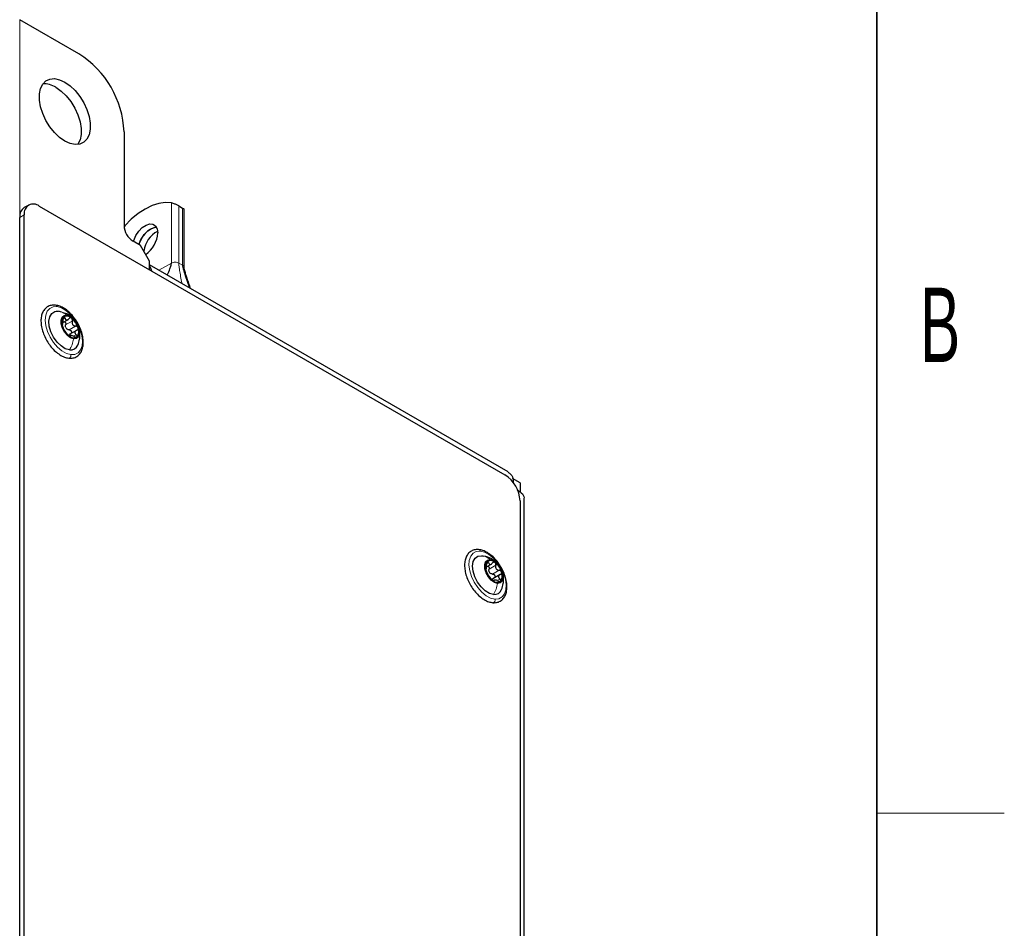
# Model space of a CAD drawing. Header units: millimetres. Extents: x 5 to 418, y 2 to 292.
# Tile 29 of 30: x 368 to 414, y 187 to 230. Entities that reach past the tile are written whole.
import ezdxf

# ---------------------------------------------------------------- set-up
doc = ezdxf.new("R2010")
doc.units = ezdxf.units.MM
doc.layers.add('SLD-0', color=7, linetype='Continuous')
doc.styles.add('SLDTEXTSTYLE0', font='TXT', dxfattribs={"width": 0.605})

msp = doc.modelspace()

# ---------------------------------------------------------------- linework, layer by layer
at = {"color": 7, "linetype": 'Continuous', "lineweight": 25}
for p, q in [((370.4439, 228.0115), (367.6579, 229.6198)), ((372.5652, 224.3373), (372.5652, 219.9279)), ((368.0772, 220.8916), (367.8651, 220.7691)), ((368.5771, 220.8421), (390.4975, 208.1877)), ((375.1438, 220.8481), (375.3182, 220.7474)), ((375.3905, 217.9538), (375.3905, 220.6932)), ((367.6579, 136.0442), (367.6579, 220.3112)), ((367.87, 136.1667), (367.87, 220.4337)), ((373.343, 218.989), (372.9895, 219.1931)), ((373.7673, 218.2541), (373.343, 218.989)), ((373.7673, 217.8458), (373.7673, 218.2541)), ((390.6524, 208.3269), (373.7673, 218.0745)), ((369.5296, 215.8806), (369.3899, 215.8911)), ((369.6206, 215.849), (369.5296, 215.8806)), ((369.6916, 215.3625), (369.9457, 215.5092)), ((370.3257, 214.9906), (369.9815, 214.7919)), ((370.0628, 214.7583), (369.9953, 214.7194)), ((391.2187, 207.8041), (390.8546, 208.0143)), ((391.2187, 207.8041), (391.2187, 207.3778)), ((391.2046, 206.963), (391.2046, 171.9334)), ((391.4025, 171.4233), (391.4025, 207.0278)), ((389.3973, 204.3794), (389.4993, 204.361)), ((389.6307, 203.858), (389.849, 203.984)), ((390.2677, 203.4923), (389.9235, 203.2936)), ((389.9886, 203.2309), (389.9415, 203.2038))]:
    msp.add_line(p, q, dxfattribs=at)
at = {"color": 7, "linetype": 'Continuous', "lineweight": 18}
for p, q in [((367.6579, 126.7357), (367.6579, 229.6198)), ((374.795, 220.9942), (374.795, 218.1552)), ((375.1438, 218.1552), (375.1438, 220.8481)), ((375.3182, 218.0545), (375.3182, 220.7474)), ((367.87, 220.4337), (367.6579, 220.3112)), ((374.2113, 217.8182), (374.795, 218.1552)), ((375.1438, 218.1552), (375.3182, 218.0545)), ((375.3182, 218.0545), (375.3687, 218.0123)), ((369.6928, 215.512), (369.7886, 215.5673)), ((369.6577, 215.2658), (369.6638, 215.2694)), ((369.8173, 215.2518), (370.1284, 215.4314)), ((369.9754, 215.0161), (370.2866, 215.1957)), ((370.0215, 214.7159), (370.0314, 214.7217)), ((370.1892, 214.7117), (370.3143, 214.784)), ((389.6285, 203.9995), (389.7214, 204.0531)), ((389.7484, 203.7497), (390.0596, 203.9293)), ((389.9101, 203.5173), (390.2212, 203.697)), ((389.9614, 203.1941), (389.9817, 203.2057)), ((390.1291, 203.2057), (390.2588, 203.2806))]:
    msp.add_line(p, q, dxfattribs=at)
at = {"color": 7, "linetype": 'Continuous', "lineweight": 25, "flags": 128}
for points in [[(369.5293, 226.7944), (369.7792, 226.6805), (370.0292, 226.5059), (370.2682, 226.2782), (370.4858, 226.0075), (370.6725, 225.7055), (370.8203, 225.3854), (370.9225, 225.0613), (370.9747, 224.7473), (370.9747, 224.4571), (370.9225, 224.2034), (370.8203, 223.9973), (370.6725, 223.8478), (370.4858, 223.7614), (370.2682, 223.742), (370.0292, 223.7903), (369.7792, 223.9042), (369.5293, 224.0788), (369.2903, 224.3065), (369.0727, 224.5772), (368.8859, 224.8792), (368.7382, 225.1993), (368.636, 225.5234), (368.5837, 225.8374), (368.5837, 226.1276), (368.636, 226.3813), (368.7382, 226.5874), (368.8859, 226.7369), (369.0727, 226.8232), (369.2903, 226.8427), (369.5293, 226.7944)], [(369.355, 226.4355), (369.6049, 226.2609), (369.8439, 226.0333), (370.0615, 225.7625), (370.2483, 225.4606), (370.396, 225.1405), (370.4982, 224.8164), (370.5505, 224.5024), (370.5505, 224.2122), (370.4982, 223.9585), (370.396, 223.7524), (370.3901, 223.7442)], [(374.795, 220.9942), (374.5085, 221.0127), (374.2021, 220.97), (373.8821, 220.8669), (373.5552, 220.7056), (373.2283, 220.4895), (372.9083, 220.2231), (372.6018, 219.912), (372.5677, 219.8736)], [(373.0069, 219.1831), (373.02, 219.2245), (373.1198, 219.451), (373.2582, 219.6584), (373.423, 219.8282), (373.5996, 219.9454), (373.7722, 219.9996), (373.9255, 219.9859), (374.0459, 219.9055), (374.1228, 219.7657), (374.1491, 219.5787)], [(373.2692, 219.0316), (373.2824, 219.073), (373.3821, 219.2996), (373.5205, 219.5069), (373.6853, 219.6768), (373.8619, 219.794), (374.0345, 219.8481), (374.0853, 219.8512)], [(373.8787, 217.7816), (373.8334, 217.9132), (373.7673, 218.0264)], [(369.998, 214.0698), (369.8023, 214.1285), (369.6013, 214.2562), (369.4113, 214.4424), (369.2476, 214.6722), (369.1236, 214.9268), (369.0492, 215.1857), (369.0306, 215.4279), (369.0691, 215.6337), (369.1618, 215.7865), (369.301, 215.874), (369.4756, 215.8889)], [(370.1947, 214.5905), (370.0466, 214.6407), (369.8969, 214.7524), (369.7637, 214.9121), (369.6631, 215.1006), (369.6072, 215.2952), (369.6028, 215.4724), (369.6503, 215.6108), (369.7441, 215.6937), (369.8729, 215.7111)], [(369.8729, 215.7111), (370.021, 215.661), (370.1707, 215.5493), (370.3039, 215.3895), (370.4045, 215.201), (370.4603, 215.0064), (370.4648, 214.8292), (370.4172, 214.6908), (370.3234, 214.6079), (370.1947, 214.5905)], [(389.9572, 202.5566), (389.7629, 202.608), (389.5617, 202.7291), (389.3698, 202.9101), (389.2029, 203.1363), (389.0743, 203.3893), (388.9947, 203.6488), (388.9703, 203.8935), (389.0032, 204.1038), (389.0906, 204.2626), (389.2257, 204.357), (389.3973, 204.3794)], [(390.1467, 203.078), (389.9994, 203.1227), (389.8492, 203.2298), (389.714, 203.3862), (389.6102, 203.5732), (389.5503, 203.7682), (389.5416, 203.9477), (389.585, 204.09), (389.6753, 204.1779), (389.8017, 204.2009)], [(389.8017, 204.2009), (389.9489, 204.1562), (390.0992, 204.0491), (390.2344, 203.8927), (390.3382, 203.7057), (390.3981, 203.5107), (390.4068, 203.3312), (390.3634, 203.1889), (390.2731, 203.101), (390.1467, 203.078)]]:
    msp.add_lwpolyline(points, dxfattribs=at)
at = {"color": 7, "linetype": 'Continuous', "lineweight": 18, "flags": 128}
for points in [[(370.0607, 213.8515), (369.8563, 213.9073), (369.645, 214.0254), (369.439, 214.199), (369.2502, 214.4179), (369.0898, 214.6695), (368.967, 214.939), (368.8889, 215.2109), (368.8601, 215.4694), (368.8822, 215.6993), (368.954, 215.8875), (369.0713, 216.0228), (369.2273, 216.0975), (369.4129, 216.1072)], [(369.4129, 216.1072), (369.6173, 216.0514), (369.8286, 215.9333), (370.0347, 215.7597), (370.2234, 215.5408), (370.3838, 215.2893), (370.5066, 215.0197), (370.5847, 214.7478), (370.6135, 214.4893), (370.5914, 214.2594), (370.5196, 214.0713), (370.4023, 213.9359), (370.2463, 213.8612), (370.0607, 213.8515)], [(390.0244, 202.3378), (389.8216, 202.386), (389.6104, 202.497), (389.4031, 202.6645), (389.2118, 202.8786), (389.0475, 203.127), (388.9198, 203.3953), (388.8361, 203.6677), (388.8013, 203.9286), (388.8174, 204.1626), (388.8834, 204.3564), (388.9957, 204.4984), (389.1475, 204.5806), (389.3301, 204.5982)], [(389.3301, 204.5982), (389.5328, 204.55), (389.744, 204.439), (389.9513, 204.2716), (390.1426, 204.0574), (390.307, 203.809), (390.4347, 203.5408), (390.5184, 203.2683), (390.5532, 203.0075), (390.5371, 202.7734), (390.471, 202.5797), (390.3588, 202.4376), (390.207, 202.3554), (390.0244, 202.3378)]]:
    msp.add_lwpolyline(points, dxfattribs=at)
at = {"color": 7, "linetype": 'Continuous', "lineweight": 25}
for centre, radius, start, end in [((367.9925, 224.1467), 4.5767, 2.38682, 57.61321), ((368.8068, 225.5892), 1.0084, 57.07012, 93.56827), ((368.1343, 220.3715), 0.4802, 124.10758, 187.20475), ((368.3011, 220.5036), 0.4367, 50.79695, 189.21412), ((373.4864, 219.9699), 0.9221, 182.60584, 237.39454), ((374.3348, 218.7858), 1.0951, 103.19254, 166.98634), ((374.7177, 218.561), 1.2337, 117.64013, 172.32591), ((372.8808, 219.6239), 1.2692, 303.74499, 357.96147), ((370.0461, 215.356), 0.4132, 141.41226, 203.02769), ((369.8805, 215.3665), 0.293, 44.03568, 122.48047), ((369.5295, 214.8576), 0.9073, 15.97798, 51.75939), ((370.5381, 215.444), 0.9073, 195.97721, 231.76016), ((370.1135, 215.2772), 0.3328, 208.15548, 219.58069), ((370.0215, 214.9457), 0.4132, 321.41213, 23.02761), ((370.1871, 214.9351), 0.293, 224.03408, 302.48203), ((370.0547, 214.429), 0.3637, 261.04101, 339.49717), ((389.6693, 206.8931), 1.5368, 2.60558, 57.39451), ((390.0055, 203.8421), 0.4315, 143.96158, 203.74757), ((389.8214, 203.867), 0.282, 45.16595, 125.7543), ((389.4758, 203.3496), 0.9006, 16.84611, 52.81), ((390.4726, 203.9294), 0.9006, 196.84707, 232.80974), ((390.0423, 203.7787), 0.3305, 209.09281, 220.56687), ((389.9429, 203.4368), 0.4314, 323.96121, 23.74777), ((390.127, 203.4119), 0.282, 225.16569, 305.75456), ((389.9961, 202.9168), 0.3623, 263.8274, 339.37833)]:
    msp.add_arc(centre, radius, start, end, dxfattribs=at)
for points, knots in [([(375.1438, 220.8481), (375.1253, 220.8585), (375.0864, 220.8801), (375.0243, 220.911), (374.9555, 220.9424), (374.8817, 220.9714), (374.8268, 220.9882), (374.7977, 220.9937), (374.795, 220.9942)], [0, 0, 0, 0, 0.1678393, 0.3513205, 0.548107, 0.7657201, 0.9780322, 1, 1, 1, 1]), ([(375.3182, 220.7474), (375.3319, 220.7387), (375.3539, 220.7248), (375.3819, 220.7093), (375.3876, 220.6966), (375.3891, 220.6931)], [0, 0, 0, 0, 0.54275227, 0.87591456, 1, 1, 1, 1]), ([(374.6047, 217.5911), (374.609, 217.6008), (374.6524, 217.6972), (374.7144, 217.8532), (374.7706, 218.0189), (374.7919, 218.1102), (374.794, 218.1415), (374.795, 218.1552)], [0, 0, 0, 0, 0.05358868, 0.53075918, 0.842473, 0.93151225, 1, 1, 1, 1]), ([(375.6961, 216.961), (375.6687, 217.0441), (375.6157, 217.2053), (375.543, 217.4211), (375.4783, 217.618), (375.4313, 217.7662), (375.4034, 217.8723), (375.3925, 217.9238), (375.391, 217.9458), (375.3903, 217.9555)], [0, 0, 0, 0, 0.2518597, 0.4888118, 0.656026, 0.8487843, 0.936399, 0.9722622, 1, 1, 1, 1]), ([(369.3421, 216.1774), (369.3043, 216.1802), (369.2012, 216.1876), (369.0356, 216.1517), (368.8718, 216.0485), (368.7522, 215.8948), (368.6775, 215.702), (368.6479, 215.4758), (368.6642, 215.2244), (368.7251, 214.9592), (368.8274, 214.693), (368.9659, 214.4373), (369.1346, 214.2035), (369.3267, 214.0008), (369.5353, 213.8404), (369.7472, 213.7265), (369.8945, 213.6969), (369.9618, 213.6833)], [0, 0, 0, 0, 0.0324637, 0.088513, 0.1418181, 0.1952727, 0.2526266, 0.3171759, 0.3893861, 0.4675869, 0.5496107, 0.6332534, 0.7162187, 0.7962845, 0.8716939, 0.9414473, 1, 1, 1, 1]), ([(369.9618, 213.6833), (369.9996, 213.6806), (370.1027, 213.6731), (370.2683, 213.7091), (370.4321, 213.8123), (370.5517, 213.9659), (370.6264, 214.1588), (370.656, 214.385), (370.6397, 214.6364), (370.5788, 214.9015), (370.4765, 215.1678), (370.338, 215.4234), (370.1693, 215.6573), (369.9772, 215.86), (369.7686, 216.0204), (369.5567, 216.1343), (369.4094, 216.1639), (369.3421, 216.1774)], [0, 0, 0, 0, 0.0324639, 0.0885131, 0.1418173, 0.1952719, 0.2526257, 0.317175, 0.3893851, 0.4675858, 0.5496096, 0.6332522, 0.7162175, 0.7962845, 0.8716938, 0.9414471, 1, 1, 1, 1]), ([(369.7231, 215.6137), (369.7175, 215.6067), (369.7048, 215.5908), (369.6965, 215.5584), (369.6916, 215.5218), (369.6925, 215.496), (369.693, 215.4829)], [0, 0, 0, 0, 0.1935987, 0.4383894, 0.7147271, 1, 1, 1, 1]), ([(370.1845, 215.5298), (370.1574, 215.5597), (370.0802, 215.6446), (369.9209, 215.7591), (369.7741, 215.8006), (369.6993, 215.8217)], [0, 0, 0, 0, 0.2100774, 0.5978643, 1, 1, 1, 1]), ([(369.7886, 215.5673), (369.7851, 215.5771), (369.7787, 215.5949), (369.7632, 215.6154), (369.741, 215.625), (369.7291, 215.6175), (369.7231, 215.6137)], [0, 0, 0, 0, 0.32351896, 0.58562256, 0.79175437, 1, 1, 1, 1]), ([(369.7886, 215.5673), (369.7961, 215.5464), (369.8069, 215.5163), (369.8373, 215.4883), (369.8646, 215.4786), (369.8945, 215.482), (369.9359, 215.5003), (369.9595, 215.5268), (369.9759, 215.5452)], [0, 0, 0, 0, 0.2571901, 0.3685482, 0.4750304, 0.5883588, 0.7148261, 1, 1, 1, 1]), ([(370.0911, 215.5702), (370.0815, 215.5758), (370.0626, 215.5867), (370.029, 215.5853), (369.9986, 215.5708), (369.9836, 215.5539), (369.9759, 215.5452)], [0, 0, 0, 0, 0.2500543, 0.4889612, 0.7351937, 1, 1, 1, 1]), ([(370.1284, 215.4314), (370.1311, 215.4441), (370.1364, 215.4697), (370.1315, 215.5086), (370.1177, 215.5447), (370.0998, 215.5619), (370.0911, 215.5702)], [0, 0, 0, 0, 0.2556248, 0.5135131, 0.7650092, 1, 1, 1, 1]), ([(369.6638, 215.2694), (369.6616, 215.2686), (369.6544, 215.2663), (369.6559, 215.2474), (369.6575, 215.2249), (369.6628, 215.2055), (369.6658, 215.1943)], [0, 0, 0, 0, 0.0830218, 0.2620768, 0.5752094, 1, 1, 1, 1]), ([(369.6638, 215.2694), (369.6691, 215.2721), (369.6802, 215.278), (369.6831, 215.3006), (369.6885, 215.3265), (369.6916, 215.3608), (369.6954, 215.4136), (369.694, 215.4549), (369.693, 215.4829)], [0, 0, 0, 0, 0.075857, 0.1605968, 0.2840256, 0.4422774, 0.6224126, 1, 1, 1, 1]), ([(369.6658, 215.1943), (369.6697, 215.182), (369.6774, 215.1575), (369.6919, 215.1238), (369.706, 215.0948), (369.7163, 215.0783), (369.7208, 215.0711)], [0, 0, 0, 0, 0.2863883, 0.5679709, 0.8122239, 1, 1, 1, 1]), ([(369.8789, 214.8355), (369.866, 214.8538), (369.8455, 214.8831), (369.8164, 214.9233), (369.7932, 214.9569), (369.7714, 214.9903), (369.7478, 215.0285), (369.731, 215.055), (369.7208, 215.0711)], [0, 0, 0, 0, 0.2371454, 0.3779467, 0.5247734, 0.6683263, 0.7990457, 1, 1, 1, 1]), ([(369.7578, 215.4007), (369.7654, 215.3979), (369.7843, 215.3909), (369.8058, 215.3643), (369.8205, 215.3295), (369.8252, 215.2902), (369.8199, 215.2646), (369.8173, 215.2518)], [0, 0, 0, 0, 0.1370527, 0.3391652, 0.5564367, 0.7786068, 1, 1, 1, 1]), ([(369.8201, 215.1202), (369.8142, 215.142), (369.8025, 215.1857), (369.8123, 215.2298), (369.8173, 215.2518)], [0, 0, 0, 0, 0.500605, 1, 1, 1, 1]), ([(369.9754, 215.0161), (369.9538, 215.0191), (369.91, 215.0252), (369.8748, 215.0518), (369.857, 215.0652)], [0, 0, 0, 0, 0.4953526, 1, 1, 1, 1]), ([(370.1284, 215.4314), (370.1231, 215.4039), (370.1151, 215.3625), (370.1267, 215.3075), (370.1448, 215.2694), (370.173, 215.2383), (370.2188, 215.2072), (370.2596, 215.2003), (370.2866, 215.1957)], [0, 0, 0, 0, 0.250897, 0.3778855, 0.5041259, 0.630021, 0.7553958, 1, 1, 1, 1]), ([(370.4018, 215.1073), (370.3969, 215.1192), (370.3871, 215.1432), (370.3587, 215.1706), (370.3246, 215.1899), (370.2991, 215.1938), (370.2866, 215.1957)], [0, 0, 0, 0, 0.2475903, 0.5016553, 0.7536226, 1, 1, 1, 1]), ([(370.3435, 214.9975), (370.3539, 215.0023), (370.3745, 215.0119), (370.3969, 215.0384), (370.4081, 215.0722), (370.4039, 215.0954), (370.4018, 215.1073)], [0, 0, 0, 0, 0.24913, 0.4915449, 0.7384195, 1, 1, 1, 1]), ([(369.8789, 214.8355), (369.8848, 214.8272), (369.8977, 214.809), (369.9209, 214.7822), (369.947, 214.7552), (369.9669, 214.7392), (369.9765, 214.7314)], [0, 0, 0, 0, 0.21281563, 0.4674469, 0.74093037, 1, 1, 1, 1]), ([(369.9481, 214.7481), (369.9577, 214.7638), (369.972, 214.787), (369.9961, 214.7985), (370.004, 214.8022)], [0, 0, 0, 0, 0.6735034, 1, 1, 1, 1]), ([(369.9754, 215.0161), (369.988, 215.0142), (370.0133, 215.0103), (370.0476, 214.9912), (370.0752, 214.9636), (370.0926, 214.9293), (370.0962, 214.8929), (370.0878, 214.8617), (370.0745, 214.848), (370.0691, 214.8425)], [0, 0, 0, 0, 0.1536682, 0.3104461, 0.4691979, 0.6235861, 0.7692644, 0.90721, 1, 1, 1, 1]), ([(369.9765, 214.7314), (369.9849, 214.7258), (369.9988, 214.7165), (370.0162, 214.7072), (370.033, 214.7094), (370.032, 214.7176), (370.0314, 214.7217)], [0, 0, 0, 0, 0.4242662, 0.7044023, 0.8505516, 1, 1, 1, 1]), ([(370.2188, 214.6995), (370.1937, 214.7109), (370.1571, 214.7275), (370.1086, 214.7411), (370.0779, 214.7473), (370.0554, 214.7486), (370.0322, 214.7452), (370.0317, 214.7304), (370.0314, 214.7217)], [0, 0, 0, 0, 0.3872027, 0.5631324, 0.7114512, 0.8216138, 0.8940243, 1, 1, 1, 1]), ([(370.2188, 214.6995), (370.2306, 214.6941), (370.2535, 214.6837), (370.2882, 214.6759), (370.3204, 214.6743), (370.337, 214.6837), (370.3445, 214.6879)], [0, 0, 0, 0, 0.294754, 0.5713991, 0.8093509, 1, 1, 1, 1]), ([(370.3435, 214.9975), (370.3215, 214.9871), (370.2892, 214.9719), (370.261, 214.935), (370.25, 214.9039), (370.252, 214.8707), (370.2698, 214.8267), (370.2962, 214.8014), (370.3143, 214.784)], [0, 0, 0, 0, 0.2586281, 0.3792197, 0.4941482, 0.6094741, 0.7312657, 1, 1, 1, 1]), ([(370.3445, 214.6879), (370.349, 214.6941), (370.3587, 214.7071), (370.3537, 214.7346), (370.3388, 214.7608), (370.3229, 214.7759), (370.3143, 214.784)], [0, 0, 0, 0, 0.1960912, 0.4178071, 0.6873503, 1, 1, 1, 1]), ([(370.3937, 214.2979), (370.426, 214.3884), (370.4798, 214.5391), (370.4946, 214.769), (370.4886, 214.9291), (370.4567, 215.0177), (370.4489, 215.0396)], [0, 0, 0, 0, 0.3773393, 0.6284024, 0.9085081, 1, 1, 1, 1]), ([(390.6432, 208.3121), (390.6922, 208.2824), (390.8256, 208.2013), (390.8865, 207.9913), (390.888, 207.8507), (390.8885, 207.806)], [0, 0, 0, 0, 0.2833681, 0.7724569, 1, 1, 1, 1]), ([(391.074, 207.4826), (391.1396, 207.4416), (391.2805, 207.3536), (391.4105, 207.1714), (391.3898, 207.0551), (391.3851, 207.0284)], [0, 0, 0, 0, 0.4023404, 0.8632319, 1, 1, 1, 1]), ([(389.2547, 204.6688), (389.2171, 204.67), (389.1147, 204.6734), (388.952, 204.6299), (388.7939, 204.5195), (388.6802, 204.3603), (388.6115, 204.1627), (388.5879, 203.9327), (388.6101, 203.6788), (388.6767, 203.4128), (388.784, 203.1473), (388.9268, 202.8939), (389.099, 202.6636), (389.2936, 202.4657), (389.5039, 202.3113), (389.7166, 202.2042), (389.8632, 202.1802), (389.93, 202.1692)], [0, 0, 0, 0, 0.0322421, 0.0877098, 0.1408027, 0.1945136, 0.2526774, 0.3182638, 0.3913837, 0.4702041, 0.5525673, 0.6362519, 0.718961, 0.7985033, 0.8732075, 0.942196, 1, 1, 1, 1]), ([(389.93, 202.1692), (389.9677, 202.168), (390.0701, 202.1647), (390.2328, 202.2081), (390.3908, 202.3186), (390.5045, 202.4778), (390.5732, 202.6753), (390.5969, 202.9054), (390.5747, 203.1593), (390.508, 203.4253), (390.4007, 203.6908), (390.2579, 203.9442), (390.0857, 204.1745), (389.8911, 204.3723), (389.6808, 204.5267), (389.4681, 204.6339), (389.3215, 204.6579), (389.2547, 204.6688)], [0, 0, 0, 0, 0.0322412, 0.0877098, 0.1408027, 0.1945137, 0.2526759, 0.318264, 0.391384, 0.4702027, 0.5525676, 0.6362507, 0.7189618, 0.798503, 0.8732082, 0.942196, 1, 1, 1, 1]), ([(390.1221, 204.0229), (390.0929, 204.0542), (390.0166, 204.1358), (389.8137, 204.2741), (389.6201, 204.3276), (389.4935, 204.3626)], [0, 0, 0, 0, 0.176533, 0.4613879, 1, 1, 1, 1]), ([(389.6059, 203.7458), (389.6107, 203.7493), (389.6211, 203.7568), (389.6232, 203.7797), (389.6278, 203.8064), (389.6301, 203.8412), (389.6328, 203.8942), (389.6307, 203.9356), (389.6293, 203.9635)], [0, 0, 0, 0, 0.0765195, 0.1632155, 0.2879908, 0.4466092, 0.6261452, 1, 1, 1, 1]), ([(389.6566, 204.0959), (389.6513, 204.0886), (389.6391, 204.0721), (389.6315, 204.0393), (389.6274, 204.0024), (389.6287, 203.9766), (389.6293, 203.9635)], [0, 0, 0, 0, 0.1946861, 0.4404963, 0.7165343, 1, 1, 1, 1]), ([(389.7214, 204.0531), (389.7178, 204.0627), (389.7114, 204.0799), (389.6959, 204.0998), (389.6736, 204.1082), (389.6623, 204.1), (389.6566, 204.0959)], [0, 0, 0, 0, 0.3241785, 0.5841975, 0.7882331, 1, 1, 1, 1]), ([(389.7214, 204.0531), (389.729, 204.0326), (389.74, 204.0033), (389.7704, 203.9766), (389.7976, 203.968), (389.8271, 203.9725), (389.8677, 203.9923), (389.8906, 204.0195), (389.9065, 204.0384)], [0, 0, 0, 0, 0.2549844, 0.3647393, 0.4701189, 0.5834547, 0.7109742, 1, 1, 1, 1]), ([(390.0202, 204.067), (390.0106, 204.0723), (389.9917, 204.0827), (389.9583, 204.0802), (389.9285, 204.0647), (389.914, 204.0474), (389.9065, 204.0384)], [0, 0, 0, 0, 0.24805947, 0.48606562, 0.73311982, 1, 1, 1, 1]), ([(390.0596, 203.9293), (390.062, 203.9421), (390.0669, 203.9679), (390.0614, 204.0066), (390.0471, 204.0423), (390.029, 204.059), (390.0202, 204.067)], [0, 0, 0, 0, 0.257107, 0.51571, 0.7666655, 1, 1, 1, 1]), ([(390.0596, 203.9293), (390.0548, 203.9017), (390.0475, 203.8601), (390.06, 203.8053), (390.0787, 203.7675), (390.1073, 203.737), (390.1536, 203.7069), (390.1943, 203.7009), (390.2212, 203.697)], [0, 0, 0, 0, 0.2518795, 0.3791153, 0.5053551, 0.6310643, 0.7561261, 1, 1, 1, 1]), ([(389.6059, 203.7458), (389.6038, 203.7447), (389.597, 203.7412), (389.5994, 203.7225), (389.6015, 203.6991), (389.6073, 203.6796), (389.6106, 203.6683)], [0, 0, 0, 0, 0.0811747, 0.2646369, 0.5789243, 1, 1, 1, 1]), ([(389.6106, 203.6683), (389.6147, 203.656), (389.6228, 203.6317), (389.6377, 203.5984), (389.652, 203.5701), (389.6624, 203.5541), (389.6669, 203.5472)], [0, 0, 0, 0, 0.2900017, 0.5727674, 0.8157321, 1, 1, 1, 1]), ([(389.8286, 203.3148), (389.8152, 203.3333), (389.7939, 203.3626), (389.7639, 203.4028), (389.7402, 203.436), (389.7179, 203.4688), (389.694, 203.506), (389.6771, 203.5317), (389.6669, 203.5472)], [0, 0, 0, 0, 0.2417371, 0.3838957, 0.5312205, 0.6742964, 0.8036515, 1, 1, 1, 1]), ([(389.6934, 203.8942), (389.6987, 203.8923), (389.7152, 203.8864), (389.7352, 203.8618), (389.7504, 203.8275), (389.7557, 203.7883), (389.7509, 203.7626), (389.7484, 203.7497)], [0, 0, 0, 0, 0.1003337, 0.3095518, 0.5355779, 0.7678669, 1, 1, 1, 1]), ([(389.7535, 203.618), (389.7473, 203.6398), (389.7349, 203.6833), (389.7439, 203.7276), (389.7484, 203.7497)], [0, 0, 0, 0, 0.5000606, 1, 1, 1, 1]), ([(389.9101, 203.5173), (389.8885, 203.5198), (389.8448, 203.5249), (389.8092, 203.5507), (389.7913, 203.5638)], [0, 0, 0, 0, 0.495254, 1, 1, 1, 1]), ([(389.9101, 203.5173), (389.9226, 203.5157), (389.948, 203.5124), (389.9825, 203.4939), (390.0106, 203.4667), (390.0286, 203.4325), (390.0331, 203.396), (390.0246, 203.3624), (390.01, 203.3468), (390.0033, 203.3397)], [0, 0, 0, 0, 0.1488715, 0.3009838, 0.4555796, 0.6065859, 0.7496238, 0.8851113, 1, 1, 1, 1]), ([(390.2823, 203.4983), (390.2606, 203.4873), (390.2287, 203.471), (390.2015, 203.433), (390.1914, 203.4011), (390.1944, 203.3676), (390.2132, 203.3233), (390.2402, 203.298), (390.2588, 203.2806)], [0, 0, 0, 0, 0.2562524, 0.3765279, 0.4918524, 0.6080754, 0.7307413, 1, 1, 1, 1]), ([(390.3378, 203.6106), (390.3327, 203.6224), (390.3225, 203.6463), (390.2936, 203.6734), (390.2592, 203.692), (390.2338, 203.6953), (390.2212, 203.697)], [0, 0, 0, 0, 0.2490109, 0.5033062, 0.7546412, 1, 1, 1, 1]), ([(390.2823, 203.4983), (390.2926, 203.5034), (390.3129, 203.5136), (390.3345, 203.541), (390.3449, 203.5753), (390.3402, 203.5986), (390.3378, 203.6106)], [0, 0, 0, 0, 0.2476659, 0.4899211, 0.7376035, 1, 1, 1, 1]), ([(390.3342, 202.7867), (390.367, 202.8791), (390.4226, 203.0356), (390.4351, 203.2751), (390.4265, 203.439), (390.3928, 203.5265), (390.3858, 203.5446)], [0, 0, 0, 0, 0.3768117, 0.6378517, 0.9252981, 1, 1, 1, 1]), ([(389.8286, 203.3148), (389.8347, 203.3064), (389.848, 203.2882), (389.8718, 203.2615), (389.8984, 203.2349), (389.9184, 203.2194), (389.9282, 203.2119)], [0, 0, 0, 0, 0.2158285, 0.4715521, 0.7440209, 1, 1, 1, 1]), ([(389.8889, 203.2461), (389.8985, 203.2616), (389.9185, 203.2941), (389.9531, 203.3103), (389.9711, 203.3187)], [0, 0, 0, 0, 0.4798471, 1, 1, 1, 1]), ([(389.9282, 203.2119), (389.9365, 203.2066), (389.9502, 203.1979), (389.9679, 203.189), (389.9842, 203.1932), (389.9825, 203.2014), (389.9817, 203.2057)], [0, 0, 0, 0, 0.4202495, 0.6941872, 0.8388071, 1, 1, 1, 1]), ([(390.1668, 203.191), (390.1415, 203.202), (390.1049, 203.2178), (390.0564, 203.2302), (390.0259, 203.2353), (390.0036, 203.2358), (389.9806, 203.2303), (389.9812, 203.2151), (389.9817, 203.2057)], [0, 0, 0, 0, 0.3863669, 0.5609803, 0.7075049, 0.8158289, 0.8874118, 1, 1, 1, 1]), ([(390.1668, 203.191), (390.1787, 203.1858), (390.2017, 203.1758), (390.2363, 203.1689), (390.2684, 203.1683), (390.2846, 203.1785), (390.2918, 203.183)], [0, 0, 0, 0, 0.2954885, 0.5717054, 0.8088298, 1, 1, 1, 1]), ([(390.2918, 203.183), (390.2961, 203.1894), (390.3053, 203.2032), (390.2995, 203.231), (390.284, 203.2575), (390.2676, 203.2725), (390.2588, 203.2806)], [0, 0, 0, 0, 0.1961569, 0.4195922, 0.6893712, 1, 1, 1, 1])]:
    msp.add_open_spline(points, degree=3, knots=knots, dxfattribs=at)
at = {"color": 7, "linetype": 'Continuous', "lineweight": 18}
for points, knots in [([(374.795, 218.1552), (374.8212, 218.1669), (374.8766, 218.1917), (374.9694, 218.1996), (375.0622, 218.1917), (375.1175, 218.1669), (375.1438, 218.1552)], [0, 0, 0, 0, 0.2372131, 0.5, 0.7627869, 1, 1, 1, 1]), ([(375.2998, 217.1898), (375.2919, 217.2243), (375.2601, 217.3638), (375.2183, 217.5945), (375.1786, 217.8288), (375.1573, 217.9883), (375.1467, 218.0797), (375.1447, 218.1329), (375.1438, 218.1552)], [0, 0, 0, 0, 0.1085877, 0.4385792, 0.7182222, 0.8367686, 0.9317778, 1, 1, 1, 1]), ([(375.3182, 218.0545), (375.3195, 218.0379), (375.3224, 217.9983), (375.3414, 217.9127), (375.3896, 217.7334), (375.4784, 217.4591), (375.5679, 217.1931), (375.6204, 217.0357), (375.6332, 216.9973)], [0, 0, 0, 0, 0.0451768, 0.1076417, 0.2376257, 0.5496065, 0.8901031, 1, 1, 1, 1]), ([(375.3687, 218.0123), (375.3781, 217.9991), (375.3907, 217.9815), (375.3884, 217.9609), (375.3879, 217.9557)], [0, 0, 0, 0, 0.749579, 1, 1, 1, 1]), ([(369.4129, 216.1072), (369.4077, 216.1204), (369.398, 216.1453), (369.371, 216.1714), (369.3501, 216.1744), (369.3418, 216.1755)], [0, 0, 0, 0, 0.4034254, 0.7643004, 1, 1, 1, 1]), ([(369.5281, 215.8745), (369.5813, 215.8633), (369.7085, 215.8364), (369.8124, 215.7572), (369.8729, 215.7111)], [0, 0, 0, 0, 0.4185317, 1, 1, 1, 1]), ([(369.998, 214.0698), (370.0421, 214.1507), (370.1317, 214.3152), (370.1735, 214.4978), (370.1947, 214.5905)], [0, 0, 0, 0, 0.4920518, 1, 1, 1, 1]), ([(370.0607, 213.8515), (370.0635, 213.8363), (370.0692, 213.8058), (370.0603, 213.76), (370.0402, 213.7198), (370.0101, 213.6925), (369.9807, 213.68), (369.9655, 213.6843), (369.9621, 213.6852)], [0, 0, 0, 0, 0.20405436, 0.41224777, 0.61105384, 0.79119529, 0.95319964, 1, 1, 1, 1]), ([(389.3301, 204.5982), (389.3246, 204.6114), (389.3143, 204.6364), (389.2859, 204.663), (389.2637, 204.666), (389.2544, 204.6672)], [0, 0, 0, 0, 0.3926766, 0.7456853, 1, 1, 1, 1]), ([(389.3973, 204.3794), (389.4698, 204.365), (389.6178, 204.3356), (389.7396, 204.2464), (389.8017, 204.2009)], [0, 0, 0, 0, 0.4899962, 1, 1, 1, 1]), ([(389.9572, 202.5566), (390.0003, 202.6376), (390.088, 202.8025), (390.1269, 202.9852), (390.1467, 203.078)], [0, 0, 0, 0, 0.4916694, 1, 1, 1, 1]), ([(390.0244, 202.3378), (390.0275, 202.3227), (390.0337, 202.2922), (390.0255, 202.2462), (390.0059, 202.2059), (389.976, 202.1787), (389.9473, 202.1662), (389.9329, 202.1701), (389.9303, 202.1708)], [0, 0, 0, 0, 0.20724197, 0.41750528, 0.6177458, 0.79937998, 0.96391417, 1, 1, 1, 1])]:
    msp.add_open_spline(points, degree=3, knots=knots, dxfattribs=at)
at = {"layer": 'SLD-0', "lineweight": 35}
msp.add_line((408, 12), (408, 282.5), dxfattribs=at)
at = {"layer": 'SLD-0', "lineweight": 18}
msp.add_line((408, 192.25), (414, 192.25), dxfattribs=at)

# ---------------------------------------------------------------- texts
at = {"layer": 'SLD-0', "insert": (410.9816, 217.0011), "char_height": 3.5, "attachment_point": 2, "style": 'SLDTEXTSTYLE0'}
msp.add_mtext('B', dxfattribs=at)

doc.saveas('drawing.dxf')
